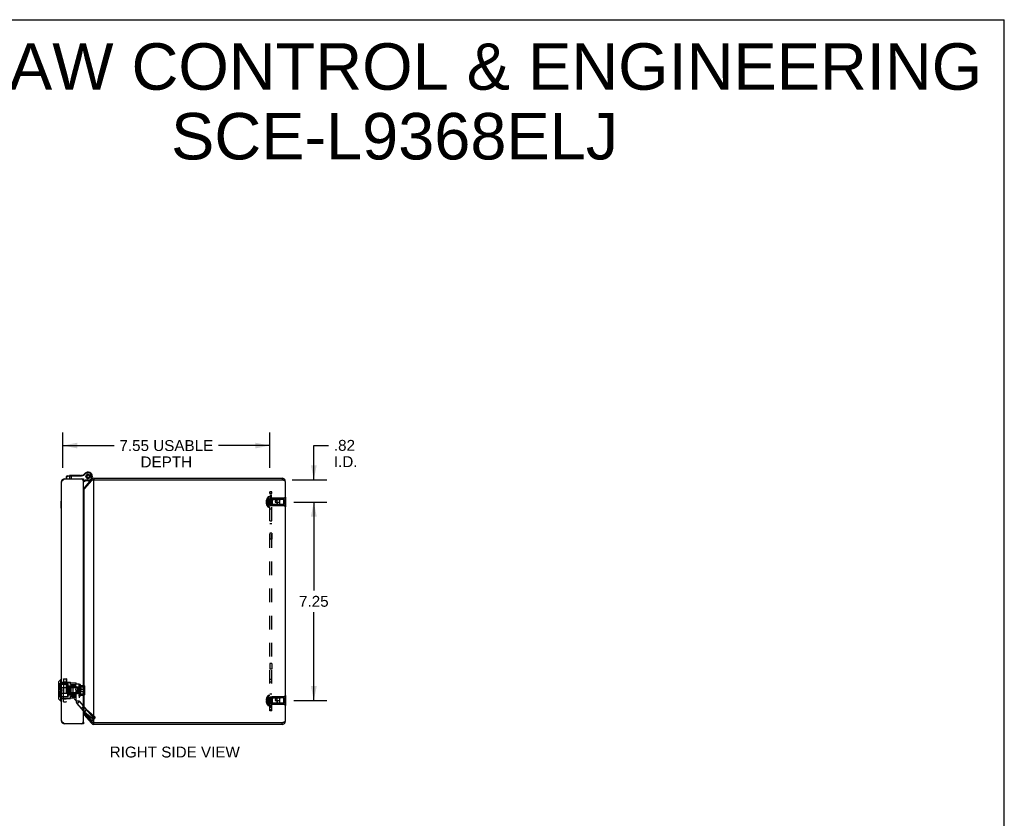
# Model space of a CAD drawing. Header units: inches. Extents: x 0 to 90.2, y 0 to 58.3.
# Tile 7 of 7: x 54.2 to 90.2, y 29.2 to 58.3. Entities that reach past the tile are written whole.
import ezdxf

# ---------------------------------------------------------------- set-up
doc = ezdxf.new("R2010")
doc.units = ezdxf.units.IN
doc.header["$LTSCALE"] = 4.958751
doc.header["$MEASUREMENT"] = 0
doc.linetypes.add('HIDDEN', pattern=[0.2, 0.1, -0.1])
doc.layers.get('0').update_dxf_attribs({"linetype": 'CONTINUOUS'})
for name, color, linetype in [('02___PRT_ALL_AXES', 7, 'CONTINUOUS'), ('06___PRT_ALL_SURFS', 7, 'CONTINUOUS'), ('DEFAULT_2', 8, 'HIDDEN'), ('DIMENSIONS', 7, 'CONTINUOUS')]:
    doc.layers.add(name, color=color, linetype=linetype)
doc.styles.get("Standard").update_dxf_attribs({"font": 'arial.ttf'})
doc.dimstyles.new('DIMSTYLE_1', dxfattribs={"dimtxt": 0.397761, "dimasz": 0.530348, "dimexe": 0.09, "dimexo": 0.07, "dimgap": 0.0375, "dimtad": 0, "dimtih": 1, "dimtoh": 1, "dimzin": 4, "dimdsep": 46, "dimtxsty": 'Standard', "dimblk": '_FILLED', "dimblk1": '_FILLED', "dimblk2": '_FILLED', "dimcen": 0.09, "dimazin": 1, "dimtfac": 1, "dimtofl": 0, "dimtmove": 0, "dimatfit": 3, "dimldrblk": '_FILLED', "dimfxl": 1, "dimtolj": 1, "dimtzin": 4, "dimarcsym": 0})

# ---------------------------------------------------------------- blocks, each defined once
blk = doc.blocks.new('_FILLED')
at = {"color": 0, "linetype": 'ByBlock'}
blk.add_solid([(0, 0), (-1, 0.2), (-1, -0.2)], dxfattribs=at)
blk = doc.blocks.new('*D7')
at = {"layer": 'DIMENSIONS', "color": 2, "linetype": 'Continuous'}
for p, q in [((64.197, 40.72), (65.406, 40.72)), ((64.928, 40.72), (64.928, 37.493)), ((64.928, 33.47), (64.928, 36.697)), ((64.197, 33.47), (65.406, 33.47))]:
    blk.add_line(p, q, dxfattribs=at)
at = {"layer": 'DIMENSIONS', "color": 2, "linetype": 'Continuous', "xscale": 0.5303476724, "yscale": 0.5303476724, "zscale": 0.5303476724}
for p, rotation in [((64.928, 40.72), 90), ((64.928, 33.47), 270)]:
    blk.add_blockref('_FILLED', p, dxfattribs=dict(at, rotation=rotation))
at = {"layer": 'DIMENSIONS', "color": 2, "linetype": 'Continuous', "insert": (64.928, 37.294), "char_height": 0.3978, "width": 1.0809, "attachment_point": 2, "line_spacing_factor": 0.9}
blk.add_mtext('7.25', dxfattribs=at)
blk = doc.blocks.new('*D10')
at = {"layer": 'DIMENSIONS', "color": 2, "linetype": 'Continuous'}
for p, q in [((64.928, 41.535), (64.928, 42.791)), ((64.928, 42.791), (65.461, 42.791)), ((64.137, 41.535), (65.406, 41.535)), ((64.197, 40.72), (65.406, 40.72)), ((64.928, 40.72), (64.928, 39.659))]:
    blk.add_line(p, q, dxfattribs=at)
at = {"layer": 'DIMENSIONS', "color": 2, "linetype": 'Continuous', "xscale": 0.5303476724, "yscale": 0.5303476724, "zscale": 0.5303476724}
for p, rotation in [((64.928, 41.535), 270), ((64.928, 40.72), 90)]:
    blk.add_blockref('_FILLED', p, dxfattribs=dict(at, rotation=rotation))
at = {"layer": 'DIMENSIONS', "color": 2, "linetype": 'Continuous', "insert": (65.66, 42.99), "char_height": 0.3978, "width": 0.86206, "attachment_point": 1, "line_spacing_factor": 0.9}
blk.add_mtext('.82\\PI.D.', dxfattribs=at)
blk = doc.blocks.new('*D22')
at = {"layer": 'DIMENSIONS', "color": 2, "linetype": 'Continuous'}
for p, q in [((55.761, 41.966), (55.761, 43.26)), ((63.315, 41.966), (63.315, 43.26)), ((55.761, 42.783), (57.628, 42.783)), ((63.315, 42.783), (61.449, 42.783))]:
    blk.add_line(p, q, dxfattribs=at)
at = {"layer": 'DIMENSIONS', "color": 2, "linetype": 'Continuous', "xscale": 0.5303476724, "yscale": 0.5303476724, "zscale": 0.5303476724, "rotation": 180}
blk.add_blockref('_FILLED', (55.761, 42.783), dxfattribs=at)
at = {"layer": 'DIMENSIONS', "color": 2, "linetype": 'Continuous', "xscale": 0.5303476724, "yscale": 0.5303476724, "zscale": 0.5303476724}
blk.add_blockref('_FILLED', (63.315, 42.783), dxfattribs=at)
at = {"layer": 'DIMENSIONS', "color": 2, "linetype": 'Continuous', "insert": (59.538, 42.982), "char_height": 0.39776, "width": 3.42311, "attachment_point": 2, "line_spacing_factor": 0.9}
blk.add_mtext('7.55 USABLE\\PDEPTH', dxfattribs=at)

msp = doc.modelspace()

# ---------------------------------------------------------------- linework, layer by layer
at = {"color": 7, "linetype": 'Continuous'}
for p, q in [((0, 58.338), (90.159, 58.338)), ((90.159, 0), (90.159, 58.338)), ((56.561, 41.763), (56.576, 41.75)), ((56.597, 41.793), (56.597, 41.793)), ((56.597, 41.793), (56.607, 41.776)), ((56.597, 41.793), (56.607, 41.776)), ((56.607, 41.776), (56.607, 41.776)), ((55.805, 41.564), (55.807, 41.556)), ((55.893, 41.657), (55.9, 41.658)), ((55.893, 41.565), (55.893, 41.657)), ((55.9, 41.658), (56.001, 41.672)), ((55.9, 41.565), (55.9, 41.658)), ((55.91, 41.677), (56.028, 41.694)), ((56.001, 41.672), (56.001, 41.565)), ((56.037, 41.675), (56.421, 41.675)), ((56.045, 41.695), (56.421, 41.695)), ((56.057, 41.695), (56.057, 41.565)), ((56.421, 41.695), (56.421, 41.675)), ((56.441, 41.696), (56.444, 41.677)), ((56.511, 41.505), (56.506, 41.505)), ((56.511, 41.565), (56.511, 41.505)), ((56.511, 41.485), (56.577, 41.52)), ((56.511, 41.463), (56.582, 41.5)), ((56.582, 41.5), (56.577, 41.52)), ((56.677, 41.52), (56.577, 41.52)), ((56.677, 41.5), (56.582, 41.5)), ((56.598, 41.666), (56.599, 41.657)), ((56.599, 41.657), (56.598, 41.648)), ((56.603, 41.684), (56.6, 41.676)), ((56.6, 41.639), (56.603, 41.63)), ((56.606, 41.692), (56.603, 41.684)), ((56.603, 41.63), (56.606, 41.622)), ((56.617, 41.707), (56.611, 41.701)), ((56.611, 41.613), (56.617, 41.607)), ((56.622, 41.714), (56.617, 41.707)), ((56.617, 41.607), (56.622, 41.6)), ((56.638, 41.725), (56.63, 41.721)), ((56.63, 41.594), (56.638, 41.59)), ((56.645, 41.73), (56.638, 41.725)), ((56.638, 41.59), (56.645, 41.585)), ((56.663, 41.734), (56.654, 41.733)), ((56.654, 41.581), (56.663, 41.58)), ((56.672, 41.736), (56.663, 41.734)), ((56.663, 41.58), (56.672, 41.578)), ((56.677, 41.5), (56.677, 41.52)), ((56.69, 41.734), (56.682, 41.736)), ((56.682, 41.578), (56.69, 41.58)), ((56.699, 41.733), (56.69, 41.734)), ((56.69, 41.58), (56.699, 41.581)), ((56.716, 41.725), (56.708, 41.73)), ((56.708, 41.585), (56.716, 41.59)), ((56.724, 41.721), (56.716, 41.725)), ((56.716, 41.59), (56.724, 41.594)), ((56.736, 41.707), (56.731, 41.714)), ((56.731, 41.6), (56.736, 41.607)), ((56.742, 41.701), (56.736, 41.707)), ((56.736, 41.607), (56.742, 41.613)), ((56.75, 41.684), (56.747, 41.692)), ((56.747, 41.622), (56.75, 41.63)), ((56.753, 41.676), (56.75, 41.684)), ((56.75, 41.63), (56.753, 41.639)), ((56.755, 41.657), (56.755, 41.666)), ((56.755, 41.648), (56.755, 41.657)), ((56.801, 41.552), (56.836, 41.523)), ((56.823, 41.6), (56.823, 41.599)), ((56.893, 41.595), (56.893, 41.535)), ((63.766, 41.595), (63.766, 41.535)), ((56.538, 41.239), (56.557, 41.223)), ((55.697, 40.502), (55.697, 40.758)), ((55.697, 40.758), (55.701, 40.758)), ((55.697, 40.502), (55.701, 40.502)), ((55.679, 34.237), (55.596, 34.154)), ((55.679, 33.449), (55.679, 34.237)), ((55.698, 34.237), (55.679, 34.237)), ((55.698, 34.237), (55.698, 33.449)), ((55.594, 34.149), (55.594, 33.537)), ((55.596, 34.154), (55.596, 33.532)), ((55.679, 33.449), (55.596, 33.532)), ((55.698, 33.449), (55.679, 33.449)), ((56.538, 32.951), (56.557, 32.967)), ((55.805, 32.626), (55.807, 32.634)), ((56.451, 32.625), (56.451, 32.63)), ((56.506, 32.685), (56.511, 32.685)), ((56.511, 32.685), (56.511, 32.625)), ((56.801, 32.638), (56.836, 32.667)), ((56.893, 32.595), (56.893, 32.655)), ((63.766, 32.595), (63.766, 32.655))]:
    msp.add_line(p, q, dxfattribs=at)
at = {"color": 3, "linetype": 'Continuous'}
for p, q in [((55.701, 32.745), (55.701, 41.445)), ((55.805, 41.555), (55.821, 41.565)), ((55.821, 41.565), (56.511, 41.565)), ((56.511, 32.715), (56.511, 41.475)), ((56.801, 41.552), (56.538, 41.239)), ((56.801, 41.513), (56.538, 41.2)), ((56.893, 41.595), (63.766, 41.595)), ((56.893, 32.655), (56.893, 41.535)), ((56.893, 41.535), (63.766, 41.535)), ((63.886, 41.475), (63.886, 32.715)), ((56.538, 32.99), (56.538, 41.2)), ((56.538, 32.99), (56.801, 32.676)), ((56.538, 32.951), (56.801, 32.638)), ((56.511, 32.625), (55.821, 32.625)), ((63.766, 32.655), (56.893, 32.655)), ((63.766, 32.595), (56.893, 32.595))]:
    msp.add_line(p, q, dxfattribs=at)
for points in [[(55.701, 41.445), (55.701, 41.45), (55.702, 41.455), (55.703, 41.46), (55.705, 41.465), (55.708, 41.47), (55.71, 41.475), (55.714, 41.48), (55.717, 41.485), (55.721, 41.49), (55.726, 41.495), (55.731, 41.5), (55.736, 41.505), (55.742, 41.51), (55.748, 41.515), (55.754, 41.52), (55.761, 41.525), (55.768, 41.53), (55.775, 41.535), (55.783, 41.54), (55.79, 41.545), (55.798, 41.55), (55.805, 41.555)], [(56.893, 41.535), (56.884, 41.533), (56.876, 41.531), (56.867, 41.53), (56.859, 41.528), (56.85, 41.526), (56.842, 41.524), (56.835, 41.522), (56.827, 41.521), (56.82, 41.519), (56.813, 41.517), (56.807, 41.515), (56.801, 41.513)], [(63.886, 41.475), (63.886, 41.478), (63.885, 41.48), (63.883, 41.483), (63.881, 41.486), (63.879, 41.489), (63.875, 41.491), (63.872, 41.494), (63.867, 41.497), (63.862, 41.499), (63.857, 41.502), (63.851, 41.505), (63.845, 41.508), (63.838, 41.51), (63.831, 41.513), (63.824, 41.516), (63.816, 41.519), (63.808, 41.521), (63.8, 41.524), (63.792, 41.527), (63.783, 41.529), (63.775, 41.532), (63.766, 41.535)], [(56.538, 41.2), (56.535, 41.196), (56.531, 41.192), (56.527, 41.187), (56.522, 41.183), (56.518, 41.179), (56.513, 41.174), (56.511, 41.173)], [(55.821, 32.625), (55.805, 32.635), (55.798, 32.64), (55.79, 32.645), (55.783, 32.65), (55.775, 32.655), (55.768, 32.66), (55.761, 32.665), (55.754, 32.67), (55.748, 32.675), (55.742, 32.68), (55.736, 32.685), (55.731, 32.69), (55.726, 32.695), (55.721, 32.7), (55.717, 32.705), (55.714, 32.71), (55.71, 32.715), (55.708, 32.72), (55.705, 32.725), (55.703, 32.73), (55.702, 32.735), (55.701, 32.74), (55.701, 32.745)], [(56.538, 32.99), (56.535, 32.994), (56.531, 32.998), (56.527, 33.003), (56.522, 33.007), (56.518, 33.011), (56.513, 33.015), (56.511, 33.017)], [(56.893, 32.655), (56.884, 32.657), (56.876, 32.658), (56.867, 32.66), (56.859, 32.662), (56.85, 32.664), (56.842, 32.666), (56.835, 32.667), (56.827, 32.669), (56.82, 32.671), (56.813, 32.673), (56.807, 32.675), (56.801, 32.676)], [(63.886, 32.715), (63.886, 32.712), (63.885, 32.709), (63.883, 32.707), (63.881, 32.704), (63.879, 32.701), (63.875, 32.699), (63.872, 32.696), (63.867, 32.693), (63.862, 32.69), (63.857, 32.688), (63.851, 32.685), (63.845, 32.682), (63.838, 32.679), (63.831, 32.677), (63.824, 32.674), (63.816, 32.671), (63.808, 32.669), (63.8, 32.666), (63.792, 32.663), (63.783, 32.66), (63.775, 32.658), (63.766, 32.655)]]:
    msp.add_lwpolyline(points, dxfattribs=at)
at = {"color": 7, "linetype": 'Continuous'}
for points in [[(55.915, 41.678), (55.914, 41.678), (55.913, 41.678), (55.912, 41.677), (55.912, 41.677), (55.911, 41.677), (55.91, 41.676), (55.909, 41.676), (55.908, 41.675), (55.908, 41.675), (55.907, 41.674), (55.906, 41.674), (55.906, 41.673), (55.905, 41.673), (55.904, 41.672), (55.904, 41.671), (55.903, 41.671), (55.903, 41.67), (55.902, 41.669), (55.902, 41.668), (55.902, 41.667), (55.901, 41.666), (55.901, 41.666), (55.901, 41.665), (55.9, 41.664), (55.9, 41.663), (55.9, 41.662), (55.9, 41.661), (55.9, 41.66), (55.9, 41.659), (55.9, 41.658)], [(56.016, 41.692), (56.015, 41.692), (56.014, 41.692), (56.013, 41.691), (56.013, 41.691), (56.012, 41.691), (56.011, 41.69), (56.01, 41.69), (56.01, 41.69), (56.009, 41.689), (56.008, 41.689), (56.007, 41.688), (56.007, 41.687), (56.006, 41.687), (56.006, 41.686), (56.005, 41.685), (56.004, 41.685), (56.004, 41.684), (56.003, 41.683), (56.003, 41.682), (56.003, 41.681), (56.002, 41.681), (56.002, 41.68), (56.002, 41.679), (56.001, 41.678), (56.001, 41.677), (56.001, 41.676), (56.001, 41.675), (56.001, 41.674), (56.001, 41.673), (56.001, 41.672)], [(56.001, 41.672), (56.019, 41.674), (56.021, 41.674), (56.023, 41.674), (56.025, 41.674), (56.026, 41.674), (56.028, 41.675), (56.03, 41.675), (56.032, 41.675), (56.034, 41.675), (56.035, 41.675), (56.037, 41.675)], [(56.028, 41.694), (56.027, 41.693), (56.026, 41.693), (56.026, 41.693), (56.025, 41.693), (56.025, 41.693), (56.024, 41.692), (56.024, 41.692), (56.023, 41.692), (56.023, 41.691), (56.022, 41.691), (56.022, 41.69), (56.021, 41.69), (56.021, 41.689), (56.021, 41.689), (56.02, 41.688), (56.02, 41.687), (56.02, 41.687), (56.019, 41.686), (56.019, 41.685), (56.019, 41.684), (56.019, 41.684), (56.018, 41.683), (56.018, 41.682), (56.018, 41.681), (56.018, 41.68), (56.018, 41.679), (56.018, 41.678), (56.018, 41.677), (56.018, 41.677), (56.018, 41.676), (56.018, 41.675), (56.018, 41.674)], [(56.045, 41.695), (56.045, 41.695), (56.044, 41.695), (56.044, 41.695), (56.044, 41.694), (56.044, 41.694), (56.043, 41.694), (56.043, 41.694), (56.043, 41.693), (56.043, 41.693), (56.042, 41.693), (56.042, 41.692), (56.042, 41.692), (56.042, 41.691), (56.041, 41.691), (56.041, 41.69), (56.041, 41.69), (56.041, 41.689), (56.041, 41.688), (56.041, 41.688), (56.04, 41.687), (56.04, 41.686), (56.04, 41.685), (56.04, 41.685), (56.04, 41.684), (56.04, 41.683), (56.04, 41.682), (56.04, 41.681), (56.039, 41.68), (56.039, 41.679), (56.039, 41.678), (56.039, 41.678), (56.039, 41.677), (56.039, 41.676), (56.039, 41.675)]]:
    msp.add_lwpolyline(points, dxfattribs=at)
for radius in [0.078, 0.048]:
    msp.add_circle((56.677, 41.657), radius, dxfattribs=at)
at = {"color": 3, "linetype": 'Continuous'}
msp.add_circle((56.324, 33.875), 0.0938, dxfattribs=at)
at = {"color": 7, "linetype": 'Continuous'}
for centre, radius, start, end in [((56.41, 41.894), 0.2, 278.8401, 319.2067), ((56.41, 41.894), 0.22, 278.8401, 319.2067), ((56.677, 41.657), 0.158, 120.7899, 142.6402), ((56.669, 41.67), 0.142, 120.265, 139.2067), ((56.669, 41.67), 0.122, 120.265, 139.2067), ((56.677, 41.657), 0.158, 270, 120.265), ((56.677, 41.657), 0.138, 270, 120.265), ((55.913, 41.657), 0.02, 97.9618, 180), ((56.045, 41.57), 0.125, 89.9999, 97.9618), ((56.421, 41.82), 0.125, 270, 278.8401), ((56.421, 41.82), 0.145, 270, 278.8401), ((56.581, 41.694), 0.26, 326.9832, 338.622), ((56.893, 41.475), 0.06, 90, 113.0346), ((63.766, 41.475), 0.06, 54.272, 90), ((56.462, 41.342), 0.125, 293.1439, 320), ((55.698, 34.234), 0.00305, 359.9999, 90), ((55.601, 34.149), 0.0071, 135, 180), ((55.601, 33.537), 0.0071, 180, 225), ((55.698, 33.452), 0.00305, 270, 0.0001), ((56.893, 32.715), 0.06, 246.9654, 270), ((63.766, 32.715), 0.06, 270, 305.728)]:
    msp.add_arc(centre, radius, start, end, dxfattribs=at)
at = {"color": 3, "linetype": 'Continuous'}
for centre, radius, start, end in [((55.821, 41.445), 0.12, 90, 180), ((56.421, 41.475), 0.09, 0, 90), ((56.893, 41.475), 0.12, 90, 140), ((63.766, 41.475), 0.12, 0, 90), ((56.492, 41.277), 0.06, 288.2926, 320), ((55.821, 32.745), 0.12, 180, 270), ((56.492, 32.913), 0.06, 40, 71.7074), ((56.421, 32.715), 0.09, 270, 360), ((56.893, 32.715), 0.12, 220, 270), ((63.766, 32.715), 0.12, 270, 360)]:
    msp.add_arc(centre, radius, start, end, dxfattribs=at)
at = {"layer": '02___PRT_ALL_AXES', "color": 7, "linetype": 'Continuous'}
for p, q in [((56.062, 41.695), (56.062, 41.705)), ((56.062, 41.695), (56.062, 41.705)), ((56.062, 41.705), (56.402, 41.705)), ((56.264, 41.695), (56.264, 41.705)), ((56.334, 41.695), (56.334, 41.705)), ((56.342, 41.695), (56.342, 41.705)), ((56.394, 41.695), (56.394, 41.705)), ((56.402, 41.695), (56.402, 41.705))]:
    msp.add_line(p, q, dxfattribs=at)
at = {"layer": '02___PRT_ALL_AXES', "color": 8, "linetype": 'HIDDEN'}
for p, q in [((63.315, 40.845), (63.315, 40.595)), ((63.39, 40.845), (63.315, 40.845)), ((63.39, 40.86), (63.39, 40.58)), ((63.869, 40.86), (63.39, 40.86)), ((63.39, 40.595), (63.315, 40.595)), ((63.869, 40.58), (63.39, 40.58)), ((63.39, 39.579), (63.315, 39.579)), ((63.315, 39.579), (63.315, 39.361)), ((63.39, 39.579), (63.39, 39.361)), ((63.39, 39.361), (63.315, 39.361)), ((63.39, 34.829), (63.315, 34.829)), ((63.315, 34.829), (63.315, 34.611)), ((63.39, 34.611), (63.315, 34.611)), ((63.39, 34.829), (63.39, 34.611)), ((63.39, 33.595), (63.315, 33.595)), ((63.315, 33.595), (63.315, 33.345)), ((63.869, 33.61), (63.39, 33.61)), ((63.39, 33.61), (63.39, 33.33)), ((63.39, 33.345), (63.315, 33.345)), ((63.869, 33.33), (63.39, 33.33))]:
    msp.add_line(p, q, dxfattribs=at)
at = {"layer": '02___PRT_ALL_AXES', "color": 7, "linetype": 'Continuous'}
msp.add_circle((56.677, 41.657), 0.079, dxfattribs=at)
at = {"layer": '06___PRT_ALL_SURFS', "color": 8, "linetype": 'HIDDEN'}
for p, q in [((63.886, 40.9), (63.869, 40.9)), ((63.869, 40.9), (63.869, 40.54)), ((63.886, 40.81), (63.869, 40.81)), ((63.886, 40.63), (63.869, 40.63)), ((63.886, 40.54), (63.869, 40.54)), ((63.886, 33.65), (63.869, 33.65)), ((63.869, 33.65), (63.869, 33.29)), ((63.886, 33.56), (63.869, 33.56)), ((63.886, 33.38), (63.869, 33.38)), ((63.886, 33.29), (63.869, 33.29))]:
    msp.add_line(p, q, dxfattribs=at)
at = {"layer": '06___PRT_ALL_SURFS', "color": 7, "linetype": 'Continuous'}
for p, q in [((63.89, 40.9), (63.886, 40.9)), ((63.89, 40.81), (63.886, 40.81)), ((63.89, 40.9), (63.89, 40.54)), ((63.89, 40.63), (63.886, 40.63)), ((63.89, 40.54), (63.886, 40.54)), ((63.89, 33.65), (63.886, 33.65)), ((63.89, 33.56), (63.886, 33.56)), ((63.89, 33.65), (63.89, 33.29)), ((63.89, 33.38), (63.886, 33.38)), ((63.89, 33.29), (63.886, 33.29))]:
    msp.add_line(p, q, dxfattribs=at)
at = {"layer": 'DEFAULT_2', "color": 8, "linetype": 'HIDDEN'}
for p, q in [((63.315, 33.095), (63.315, 41.095)), ((63.39, 41.095), (63.315, 41.095)), ((63.315, 41.043), (63.39, 41.043)), ((63.39, 33.095), (63.39, 41.095)), ((63.202, 40.755), (63.187, 40.755)), ((63.202, 40.685), (63.187, 40.685)), ((63.202, 40.788), (63.192, 40.788)), ((63.202, 40.735), (63.192, 40.735)), ((63.202, 40.704), (63.192, 40.704)), ((63.202, 40.819), (63.202, 40.818)), ((63.202, 40.819), (63.202, 40.819)), ((63.202, 40.818), (63.202, 40.735)), ((63.202, 40.73), (63.202, 40.735)), ((63.202, 40.735), (63.202, 40.735)), ((63.202, 40.735), (63.224, 40.733)), ((63.202, 40.73), (63.202, 40.725)), ((63.202, 40.72), (63.202, 40.725)), ((63.202, 40.704), (63.202, 40.71)), ((63.202, 40.704), (63.224, 40.707)), ((63.202, 40.704), (63.202, 40.704)), ((63.202, 40.704), (63.202, 40.622)), ((63.224, 40.707), (63.246, 40.709)), ((63.246, 40.709), (63.267, 40.711)), ((63.254, 40.9), (63.254, 40.54)), ((63.267, 40.711), (63.287, 40.714)), ((63.269, 40.906), (63.269, 40.533)), ((63.315, 40.906), (63.269, 40.906)), ((63.39, 40.97), (63.315, 40.97)), ((63.315, 40.941), (63.39, 40.941)), ((63.39, 40.901), (63.315, 40.901)), ((63.315, 40.72), (63.39, 40.72)), ((63.343, 40.814), (63.343, 40.626)), ((63.343, 40.814), (63.59, 40.814)), ((63.4, 40.815), (63.39, 40.825)), ((63.4, 40.815), (63.4, 40.625)), ((63.828, 40.815), (63.4, 40.815)), ((63.51, 40.72), (63.69, 40.72)), ((63.59, 40.626), (63.59, 40.814)), ((63.68, 40.805), (63.59, 40.814)), ((63.59, 40.72), (63.59, 40.626)), ((63.68, 40.635), (63.68, 40.805)), ((63.68, 40.805), (63.685, 40.799)), ((63.69, 40.794), (63.68, 40.805)), ((63.685, 40.799), (63.69, 40.794)), ((63.69, 40.646), (63.69, 40.794)), ((63.828, 40.625), (63.828, 40.815)), ((63.202, 40.651), (63.192, 40.651)), ((63.202, 40.621), (63.202, 40.622)), ((63.202, 40.621), (63.202, 40.62)), ((63.315, 40.533), (63.269, 40.533)), ((63.315, 40.595), (63.39, 40.595)), ((63.315, 40.478), (63.39, 40.478)), ((63.343, 40.626), (63.59, 40.626)), ((63.4, 40.625), (63.39, 40.615)), ((63.828, 40.625), (63.4, 40.625)), ((63.68, 40.635), (63.59, 40.626)), ((63.69, 40.646), (63.68, 40.635)), ((63.315, 40.038), (63.39, 40.038)), ((63.315, 39.937), (63.39, 39.937)), ((55.776, 34.257), (55.776, 33.429)), ((55.779, 33.426), (55.779, 34.259)), ((55.779, 34.259), (55.883, 34.259)), ((55.779, 34.259), (55.883, 34.259)), ((55.779, 34.259), (55.883, 34.259)), ((55.883, 34.259), (55.883, 33.426)), ((55.885, 34.257), (55.885, 33.429)), ((63.315, 34.253), (63.39, 34.253)), ((55.949, 34.08), (55.594, 34.08)), ((55.594, 33.873), (55.711, 33.873)), ((55.616, 34.073), (55.616, 33.873)), ((55.616, 34.073), (55.923, 34.073)), ((55.701, 34.145), (56.037, 34.145)), ((55.701, 34.127), (56.037, 34.127)), ((55.701, 33.943), (56.037, 33.943)), ((55.711, 33.873), (55.711, 33.813)), ((55.779, 34.158), (55.883, 34.158)), ((55.779, 34.143), (55.883, 34.143)), ((55.779, 34.141), (55.883, 34.141)), ((55.779, 33.952), (55.883, 33.952)), ((55.779, 33.949), (55.883, 33.949)), ((55.923, 34.073), (55.923, 33.613)), ((55.923, 34.018), (55.939, 34.018)), ((55.939, 34.018), (55.939, 33.668)), ((55.939, 33.998), (56.229, 33.998)), ((55.949, 33.605), (55.949, 34.08)), ((55.949, 34.006), (56.237, 34.006)), ((55.986, 33.943), (55.986, 33.743)), ((55.986, 33.943), (56.294, 33.943)), ((56.037, 34.057), (56.037, 34.145)), ((56.037, 34.117), (56.237, 34.117)), ((56.037, 34.057), (56.237, 34.057)), ((56.037, 34.013), (56.037, 33.672)), ((56.037, 34.013), (56.237, 34.013)), ((56.057, 33.748), (56.057, 33.938)), ((56.357, 33.938), (56.057, 33.938)), ((56.118, 33.943), (56.118, 33.569)), ((56.118, 33.943), (56.237, 33.943)), ((56.229, 33.998), (56.229, 33.96)), ((56.229, 33.96), (56.294, 33.96)), ((56.229, 33.944), (56.229, 33.741)), ((56.229, 33.944), (56.294, 33.944)), ((56.237, 34.063), (56.237, 34.117)), ((56.237, 33.46), (56.237, 34.063)), ((56.355, 34.063), (56.237, 34.063)), ((56.355, 33.963), (56.237, 33.963)), ((56.355, 33.827), (56.237, 33.827)), ((56.294, 33.96), (56.294, 33.726)), ((56.355, 34.063), (56.355, 33.46)), ((56.357, 33.628), (56.357, 34.058)), ((56.394, 34.058), (56.357, 34.058)), ((56.403, 34.048), (56.394, 34.058)), ((56.394, 34.058), (56.394, 33.628)), ((56.403, 33.638), (56.403, 34.048)), ((56.403, 34.014), (56.533, 34.014)), ((56.403, 33.974), (56.533, 33.974)), ((56.403, 33.887), (56.533, 33.887)), ((56.53, 33.962), (56.53, 33.724)), ((56.53, 33.962), (56.531, 33.962)), ((56.531, 33.97), (56.531, 33.716)), ((56.531, 33.97), (56.532, 33.97)), ((56.532, 33.977), (56.532, 33.708)), ((56.532, 33.977), (56.533, 33.977)), ((56.533, 34.014), (56.533, 33.671)), ((56.533, 33.984), (56.539, 33.984)), ((56.539, 33.702), (56.539, 33.984)), ((56.539, 33.956), (56.539, 33.951)), ((56.543, 34.003), (56.543, 33.682)), ((63.315, 34.151), (63.39, 34.151)), ((55.594, 33.813), (55.711, 33.813)), ((55.949, 33.605), (55.594, 33.605)), ((55.616, 33.813), (55.616, 33.613)), ((55.616, 33.613), (55.923, 33.613)), ((55.701, 33.742), (56.037, 33.742)), ((55.701, 33.558), (56.037, 33.558)), ((55.701, 33.541), (56.037, 33.541)), ((55.779, 33.737), (55.883, 33.737)), ((55.779, 33.734), (55.883, 33.734)), ((55.779, 33.544), (55.883, 33.544)), ((55.779, 33.543), (55.883, 33.543)), ((55.779, 33.528), (55.883, 33.528)), ((55.923, 33.668), (55.939, 33.668)), ((55.939, 33.688), (56.229, 33.688)), ((55.949, 33.68), (56.118, 33.68)), ((55.986, 33.743), (56.294, 33.743)), ((56.037, 33.672), (56.237, 33.672)), ((56.037, 33.541), (56.037, 33.628)), ((56.037, 33.628), (56.237, 33.628)), ((56.037, 33.569), (56.118, 33.569)), ((56.357, 33.748), (56.057, 33.748)), ((56.118, 33.715), (56.237, 33.715)), ((56.118, 33.588), (56.237, 33.588)), ((56.119, 33.591), (56.119, 33.669)), ((56.237, 33.669), (56.119, 33.669)), ((56.119, 33.591), (56.229, 33.472)), ((56.229, 33.741), (56.294, 33.741)), ((56.229, 33.726), (56.229, 33.688)), ((56.229, 33.726), (56.294, 33.726)), ((56.237, 33.472), (56.229, 33.472)), ((56.355, 33.723), (56.237, 33.723)), ((56.394, 33.628), (56.357, 33.628)), ((56.403, 33.638), (56.394, 33.628)), ((56.403, 33.799), (56.533, 33.799)), ((56.403, 33.712), (56.533, 33.712)), ((56.403, 33.671), (56.533, 33.671)), ((56.53, 33.724), (56.531, 33.724)), ((56.531, 33.716), (56.532, 33.716)), ((56.532, 33.708), (56.533, 33.708)), ((56.533, 33.702), (56.539, 33.702)), ((63.202, 33.505), (63.187, 33.505)), ((63.202, 33.538), (63.192, 33.538)), ((63.202, 33.485), (63.192, 33.485)), ((63.202, 33.569), (63.202, 33.569)), ((63.202, 33.569), (63.202, 33.568)), ((63.202, 33.568), (63.202, 33.485)), ((63.202, 33.485), (63.202, 33.485)), ((63.202, 33.485), (63.224, 33.483)), ((63.246, 33.459), (63.267, 33.461)), ((63.254, 33.65), (63.254, 33.29)), ((63.267, 33.461), (63.287, 33.464)), ((63.315, 33.656), (63.269, 33.656)), ((63.269, 33.656), (63.269, 33.283)), ((63.315, 33.712), (63.39, 33.712)), ((63.315, 33.595), (63.39, 33.595)), ((63.315, 33.47), (63.39, 33.47)), ((63.343, 33.564), (63.59, 33.564)), ((63.343, 33.564), (63.343, 33.376)), ((63.4, 33.565), (63.39, 33.575)), ((63.828, 33.565), (63.4, 33.565)), ((63.4, 33.565), (63.4, 33.375)), ((63.51, 33.47), (63.69, 33.47)), ((63.68, 33.555), (63.59, 33.564)), ((63.59, 33.376), (63.59, 33.564)), ((63.59, 33.47), (63.59, 33.376)), ((63.68, 33.555), (63.685, 33.549)), ((63.69, 33.544), (63.68, 33.555)), ((63.68, 33.385), (63.68, 33.555)), ((63.685, 33.549), (63.69, 33.544)), ((63.69, 33.396), (63.69, 33.544)), ((63.828, 33.375), (63.828, 33.565)), ((55.779, 33.427), (55.883, 33.427)), ((55.779, 33.426), (55.883, 33.426)), ((55.779, 33.426), (55.883, 33.426)), ((56.237, 33.46), (56.355, 33.46)), ((56.272, 33.363), (56.363, 33.439)), ((56.272, 33.363), (56.809, 32.723)), ((56.363, 33.439), (56.9, 32.799)), ((56.522, 33.25), (56.431, 33.174)), ((56.62, 33.143), (56.552, 33.062)), ((56.62, 33.143), (56.89, 32.91)), ((56.9, 32.81), (56.62, 33.143)), ((63.202, 33.435), (63.187, 33.435)), ((63.202, 33.454), (63.192, 33.454)), ((63.202, 33.401), (63.192, 33.401)), ((63.202, 33.454), (63.224, 33.457)), ((63.202, 33.454), (63.202, 33.454)), ((63.202, 33.454), (63.202, 33.372)), ((63.202, 33.372), (63.202, 33.371)), ((63.202, 33.371), (63.202, 33.37)), ((63.224, 33.457), (63.246, 33.459)), ((63.315, 33.283), (63.269, 33.283)), ((63.39, 33.289), (63.315, 33.289)), ((63.315, 33.249), (63.39, 33.249)), ((63.39, 33.22), (63.315, 33.22)), ((63.315, 33.147), (63.39, 33.147)), ((63.343, 33.376), (63.59, 33.376)), ((63.4, 33.375), (63.39, 33.365)), ((63.828, 33.375), (63.4, 33.375)), ((63.68, 33.385), (63.59, 33.376)), ((63.69, 33.396), (63.68, 33.385)), ((56.552, 33.062), (56.822, 32.829)), ((56.832, 32.728), (56.552, 33.062)), ((56.9, 32.799), (56.809, 32.723)), ((56.89, 32.91), (56.822, 32.829)), ((56.9, 32.81), (56.832, 32.728)), ((56.857, 32.753), (56.832, 32.728)), ((56.925, 32.835), (56.857, 32.753)), ((56.925, 32.836), (56.858, 32.754)), ((56.9, 32.799), (56.899, 32.8)), ((56.925, 32.835), (56.9, 32.81)), ((63.39, 33.095), (63.315, 33.095)), ((56.83, 32.727), (56.832, 32.728))]:
    msp.add_line(p, q, dxfattribs=at)
for points in [[(63.192, 40.788), (63.191, 40.784), (63.19, 40.78), (63.189, 40.775), (63.189, 40.771), (63.188, 40.767), (63.188, 40.763), (63.187, 40.759), (63.187, 40.755)], [(63.187, 40.755), (63.187, 40.752), (63.188, 40.75), (63.188, 40.748), (63.189, 40.745), (63.189, 40.743), (63.19, 40.74), (63.191, 40.738), (63.192, 40.735)], [(63.192, 40.704), (63.191, 40.702), (63.19, 40.7), (63.189, 40.697), (63.189, 40.695), (63.188, 40.692), (63.188, 40.69), (63.187, 40.687), (63.187, 40.685)], [(63.187, 40.685), (63.187, 40.681), (63.188, 40.677), (63.188, 40.673), (63.189, 40.669), (63.189, 40.665), (63.19, 40.66), (63.191, 40.656), (63.192, 40.651)], [(63.202, 40.819), (63.224, 40.805), (63.246, 40.791), (63.267, 40.775), (63.287, 40.758), (63.307, 40.739), (63.326, 40.72)], [(63.202, 40.788), (63.224, 40.779), (63.246, 40.769), (63.267, 40.758), (63.287, 40.746), (63.307, 40.733), (63.326, 40.72)], [(63.202, 40.755), (63.224, 40.75), (63.246, 40.745), (63.267, 40.739), (63.287, 40.733), (63.307, 40.727), (63.326, 40.72)], [(63.202, 40.651), (63.224, 40.661), (63.246, 40.671), (63.267, 40.682), (63.287, 40.694), (63.307, 40.706), (63.326, 40.72)], [(63.202, 40.621), (63.224, 40.634), (63.246, 40.649), (63.267, 40.665), (63.287, 40.682), (63.307, 40.7), (63.326, 40.72)], [(63.202, 40.685), (63.224, 40.69), (63.246, 40.695), (63.267, 40.701), (63.287, 40.707), (63.307, 40.713), (63.326, 40.72)], [(63.202, 40.72), (63.202, 40.715), (63.202, 40.71)], [(63.224, 40.733), (63.246, 40.731), (63.267, 40.728), (63.287, 40.726), (63.307, 40.723), (63.326, 40.72)], [(63.246, 40.731), (63.267, 40.728), (63.287, 40.726), (63.307, 40.723), (63.326, 40.72)], [(63.287, 40.714), (63.307, 40.717), (63.326, 40.72)], [(63.287, 40.714), (63.307, 40.717), (63.326, 40.72)], [(63.59, 40.804), (63.583, 40.802), (63.576, 40.8), (63.57, 40.797), (63.564, 40.794), (63.558, 40.792), (63.553, 40.789), (63.548, 40.786), (63.544, 40.783), (63.54, 40.78), (63.536, 40.777), (63.533, 40.773), (63.53, 40.77), (63.527, 40.767), (63.525, 40.764), (63.523, 40.761), (63.521, 40.757), (63.519, 40.754), (63.517, 40.751), (63.515, 40.747), (63.514, 40.744), (63.513, 40.74), (63.512, 40.736), (63.511, 40.732), (63.511, 40.728), (63.51, 40.724), (63.51, 40.72)], [(63.68, 40.805), (63.669, 40.806), (63.657, 40.806), (63.645, 40.807), (63.634, 40.807), (63.622, 40.807), (63.611, 40.806), (63.6, 40.805), (63.59, 40.804)], [(55.776, 34.257), (55.776, 34.257), (55.776, 34.257), (55.777, 34.258), (55.777, 34.258), (55.777, 34.258), (55.778, 34.259), (55.778, 34.259), (55.779, 34.259)], [(55.776, 34.257), (55.776, 34.258), (55.777, 34.258), (55.777, 34.259), (55.777, 34.259), (55.778, 34.259), (55.778, 34.259), (55.779, 34.259)], [(55.779, 34.259), (55.778, 34.259), (55.778, 34.259), (55.777, 34.259), (55.777, 34.259), (55.777, 34.258), (55.776, 34.258), (55.776, 34.257), (55.776, 34.257)], [(55.885, 34.257), (55.885, 34.258), (55.885, 34.258), (55.885, 34.259), (55.884, 34.259), (55.884, 34.259), (55.883, 34.259), (55.883, 34.259)], [(55.885, 34.257), (55.885, 34.257), (55.885, 34.257), (55.885, 34.258), (55.885, 34.258), (55.884, 34.258), (55.884, 34.259), (55.883, 34.259), (55.883, 34.259)], [(55.883, 34.259), (55.883, 34.259), (55.884, 34.259), (55.884, 34.259), (55.885, 34.259), (55.885, 34.258), (55.885, 34.258), (55.885, 34.257), (55.885, 34.257)], [(55.776, 34.14), (55.776, 34.141), (55.776, 34.141), (55.777, 34.142), (55.777, 34.142), (55.777, 34.143), (55.778, 34.143), (55.778, 34.143), (55.779, 34.143)], [(55.776, 34.14), (55.776, 34.141), (55.776, 34.141), (55.777, 34.141), (55.777, 34.141), (55.777, 34.141), (55.778, 34.141), (55.778, 34.141), (55.779, 34.141)], [(55.776, 33.95), (55.776, 33.95), (55.776, 33.95), (55.777, 33.951), (55.777, 33.951), (55.777, 33.951), (55.778, 33.951), (55.778, 33.952), (55.779, 33.952)], [(55.776, 33.95), (55.776, 33.95), (55.776, 33.949), (55.777, 33.949), (55.777, 33.949), (55.777, 33.949), (55.778, 33.949), (55.778, 33.949), (55.779, 33.949)], [(55.885, 34.14), (55.885, 34.141), (55.885, 34.141), (55.885, 34.142), (55.885, 34.142), (55.884, 34.143), (55.884, 34.143), (55.883, 34.143), (55.883, 34.143)], [(55.885, 34.14), (55.885, 34.141), (55.885, 34.141), (55.885, 34.141), (55.885, 34.141), (55.884, 34.141), (55.884, 34.141), (55.883, 34.141), (55.883, 34.141)], [(55.885, 33.95), (55.885, 33.95), (55.885, 33.95), (55.885, 33.951), (55.885, 33.951), (55.884, 33.951), (55.884, 33.951), (55.883, 33.952), (55.883, 33.952)], [(55.885, 33.95), (55.885, 33.95), (55.885, 33.949), (55.885, 33.949), (55.885, 33.949), (55.884, 33.949), (55.884, 33.949), (55.883, 33.949), (55.883, 33.949)], [(56.543, 34.003), (56.543, 34.005), (56.543, 34.006), (56.543, 34.007), (56.542, 34.008), (56.541, 34.01), (56.541, 34.011), (56.54, 34.012), (56.539, 34.013), (56.537, 34.013), (56.536, 34.014), (56.535, 34.014), (56.533, 34.014)], [(56.543, 33.966), (56.543, 33.967), (56.543, 33.968), (56.543, 33.969), (56.542, 33.97), (56.541, 33.971), (56.541, 33.971), (56.54, 33.972), (56.539, 33.973), (56.537, 33.973), (56.536, 33.974), (56.535, 33.974), (56.533, 33.974)], [(56.543, 33.884), (56.543, 33.884), (56.543, 33.885), (56.543, 33.885), (56.542, 33.885), (56.541, 33.886), (56.541, 33.886), (56.54, 33.886), (56.539, 33.887), (56.537, 33.887), (56.536, 33.887), (56.535, 33.887), (56.533, 33.887)], [(56.543, 33.963), (56.543, 33.962), (56.543, 33.962), (56.543, 33.961), (56.542, 33.96), (56.542, 33.96), (56.541, 33.96), (56.54, 33.96), (56.539, 33.96)], [(56.539, 33.96), (56.539, 33.958), (56.539, 33.957), (56.539, 33.956)], [(56.539, 33.951), (56.539, 33.949), (56.539, 33.947), (56.539, 33.945), (56.539, 33.943), (56.539, 33.94), (56.539, 33.938), (56.539, 33.936), (56.539, 33.929)], [(56.539, 33.929), (56.539, 33.927), (56.539, 33.926), (56.539, 33.924), (56.539, 33.922)], [(56.543, 33.924), (56.543, 33.924), (56.543, 33.923), (56.543, 33.923), (56.542, 33.923), (56.542, 33.922), (56.541, 33.922), (56.54, 33.922), (56.539, 33.922)], [(56.543, 33.955), (56.543, 33.953), (56.542, 33.951), (56.542, 33.949), (56.542, 33.947), (56.542, 33.944), (56.542, 33.942), (56.543, 33.94), (56.543, 33.937)], [(56.543, 33.924), (56.543, 33.93), (56.543, 33.937), (56.543, 33.944), (56.543, 33.951), (56.543, 33.957), (56.543, 33.963)], [(56.543, 33.963), (56.543, 33.962), (56.543, 33.961), (56.543, 33.959), (56.543, 33.958), (56.543, 33.955)], [(56.543, 33.937), (56.543, 33.933), (56.543, 33.93), (56.543, 33.928), (56.543, 33.926), (56.543, 33.924)], [(55.776, 33.736), (55.776, 33.736), (55.776, 33.736), (55.777, 33.736), (55.777, 33.736), (55.777, 33.737), (55.778, 33.737), (55.778, 33.737), (55.779, 33.737)], [(55.776, 33.736), (55.776, 33.736), (55.776, 33.735), (55.777, 33.735), (55.777, 33.735), (55.777, 33.734), (55.778, 33.734), (55.778, 33.734), (55.779, 33.734)], [(55.776, 33.545), (55.776, 33.545), (55.776, 33.545), (55.777, 33.545), (55.777, 33.545), (55.777, 33.545), (55.778, 33.545), (55.778, 33.544), (55.779, 33.544)], [(55.776, 33.545), (55.776, 33.545), (55.776, 33.544), (55.777, 33.544), (55.777, 33.543), (55.777, 33.543), (55.778, 33.543), (55.778, 33.543), (55.779, 33.543)], [(55.885, 33.736), (55.885, 33.736), (55.885, 33.736), (55.885, 33.736), (55.885, 33.736), (55.884, 33.737), (55.884, 33.737), (55.883, 33.737), (55.883, 33.737)], [(55.885, 33.736), (55.885, 33.736), (55.885, 33.735), (55.885, 33.735), (55.885, 33.735), (55.884, 33.734), (55.884, 33.734), (55.883, 33.734), (55.883, 33.734)], [(55.885, 33.545), (55.885, 33.545), (55.885, 33.544), (55.885, 33.544), (55.885, 33.543), (55.884, 33.543), (55.884, 33.543), (55.883, 33.543), (55.883, 33.543)], [(55.885, 33.545), (55.885, 33.545), (55.885, 33.545), (55.885, 33.545), (55.885, 33.545), (55.884, 33.545), (55.884, 33.545), (55.883, 33.544), (55.883, 33.544)], [(56.543, 33.802), (56.543, 33.801), (56.543, 33.801), (56.543, 33.801), (56.542, 33.8), (56.541, 33.8), (56.541, 33.8), (56.54, 33.799), (56.539, 33.799), (56.537, 33.799), (56.536, 33.799), (56.535, 33.799), (56.533, 33.799)], [(56.543, 33.72), (56.543, 33.719), (56.543, 33.718), (56.543, 33.717), (56.542, 33.716), (56.541, 33.715), (56.541, 33.714), (56.54, 33.714), (56.539, 33.713), (56.537, 33.712), (56.536, 33.712), (56.535, 33.712), (56.533, 33.712)], [(56.543, 33.682), (56.543, 33.681), (56.543, 33.68), (56.543, 33.678), (56.542, 33.677), (56.541, 33.676), (56.541, 33.675), (56.54, 33.674), (56.539, 33.673), (56.537, 33.672), (56.536, 33.672), (56.535, 33.671), (56.533, 33.671)], [(56.543, 33.761), (56.543, 33.762), (56.543, 33.762), (56.543, 33.763), (56.542, 33.763), (56.542, 33.763), (56.541, 33.763), (56.54, 33.763), (56.539, 33.764)], [(56.539, 33.75), (56.539, 33.754), (56.539, 33.756), (56.539, 33.758), (56.539, 33.76), (56.539, 33.762), (56.539, 33.764)], [(56.539, 33.735), (56.539, 33.737), (56.539, 33.739), (56.539, 33.741), (56.539, 33.743), (56.539, 33.745), (56.539, 33.747), (56.539, 33.75)], [(56.539, 33.726), (56.539, 33.727), (56.539, 33.729), (56.539, 33.73), (56.539, 33.735)], [(56.543, 33.723), (56.543, 33.723), (56.543, 33.724), (56.543, 33.725), (56.542, 33.725), (56.542, 33.726), (56.541, 33.726), (56.54, 33.726), (56.539, 33.726)], [(56.543, 33.728), (56.543, 33.731), (56.543, 33.733), (56.542, 33.734), (56.542, 33.737), (56.542, 33.739), (56.542, 33.741), (56.542, 33.744), (56.543, 33.746), (56.543, 33.748), (56.543, 33.753)], [(56.543, 33.723), (56.543, 33.728), (56.543, 33.735), (56.543, 33.742), (56.543, 33.748), (56.543, 33.755), (56.543, 33.761)], [(56.543, 33.753), (56.543, 33.755), (56.543, 33.757), (56.543, 33.759), (56.543, 33.761)], [(56.543, 33.723), (56.543, 33.724), (56.543, 33.725), (56.543, 33.726), (56.543, 33.728)], [(63.192, 33.538), (63.191, 33.534), (63.19, 33.53), (63.189, 33.525), (63.189, 33.521), (63.188, 33.517), (63.188, 33.513), (63.187, 33.509), (63.187, 33.505)], [(63.187, 33.505), (63.187, 33.502), (63.188, 33.5), (63.188, 33.498), (63.189, 33.495), (63.189, 33.493), (63.19, 33.49), (63.191, 33.488), (63.192, 33.485)], [(63.202, 33.569), (63.224, 33.555), (63.246, 33.541), (63.267, 33.525), (63.287, 33.508), (63.307, 33.489), (63.326, 33.47)], [(63.202, 33.538), (63.224, 33.529), (63.246, 33.519), (63.267, 33.508), (63.287, 33.496), (63.307, 33.483), (63.326, 33.47)], [(63.202, 33.505), (63.224, 33.5), (63.246, 33.495), (63.267, 33.489), (63.287, 33.483), (63.307, 33.477), (63.326, 33.47)], [(63.202, 33.485), (63.202, 33.48), (63.202, 33.475), (63.202, 33.47), (63.202, 33.465), (63.202, 33.46), (63.202, 33.454)], [(63.202, 33.435), (63.224, 33.44), (63.246, 33.445), (63.267, 33.451), (63.287, 33.457), (63.307, 33.463), (63.326, 33.47)], [(63.202, 33.401), (63.224, 33.411), (63.246, 33.421), (63.267, 33.432), (63.287, 33.444), (63.307, 33.456), (63.326, 33.47)], [(63.202, 33.371), (63.224, 33.384), (63.246, 33.399), (63.267, 33.415), (63.287, 33.432), (63.307, 33.45), (63.326, 33.47)], [(63.224, 33.483), (63.246, 33.481), (63.267, 33.478), (63.287, 33.476), (63.307, 33.473), (63.326, 33.47)], [(63.246, 33.481), (63.267, 33.478), (63.287, 33.476), (63.307, 33.473), (63.326, 33.47)], [(63.287, 33.464), (63.307, 33.467), (63.326, 33.47)], [(63.287, 33.464), (63.307, 33.467), (63.326, 33.47)], [(63.59, 33.554), (63.583, 33.552), (63.576, 33.55), (63.57, 33.547), (63.564, 33.544), (63.558, 33.542), (63.553, 33.539), (63.548, 33.536), (63.544, 33.533), (63.54, 33.53), (63.536, 33.527), (63.533, 33.523), (63.53, 33.52), (63.527, 33.517), (63.525, 33.514), (63.523, 33.511), (63.521, 33.507), (63.519, 33.504), (63.517, 33.501), (63.515, 33.497), (63.514, 33.494), (63.513, 33.49), (63.512, 33.486), (63.511, 33.482), (63.511, 33.478), (63.51, 33.474), (63.51, 33.47)], [(63.68, 33.555), (63.669, 33.556), (63.657, 33.556), (63.645, 33.557), (63.634, 33.557), (63.622, 33.557), (63.611, 33.556), (63.6, 33.555), (63.59, 33.554)], [(55.779, 33.426), (55.778, 33.426), (55.778, 33.426), (55.777, 33.427), (55.777, 33.427), (55.777, 33.427), (55.776, 33.428), (55.776, 33.428), (55.776, 33.429)], [(55.776, 33.429), (55.776, 33.428), (55.776, 33.428), (55.777, 33.428), (55.777, 33.427), (55.777, 33.427), (55.778, 33.427), (55.778, 33.427), (55.779, 33.427)], [(55.776, 33.428), (55.776, 33.428), (55.777, 33.427), (55.777, 33.427), (55.777, 33.427), (55.778, 33.426), (55.778, 33.426), (55.779, 33.426)], [(55.885, 33.429), (55.885, 33.428), (55.885, 33.428), (55.885, 33.427), (55.885, 33.427), (55.884, 33.427), (55.884, 33.426), (55.883, 33.426), (55.883, 33.426)], [(55.885, 33.429), (55.885, 33.428), (55.885, 33.428), (55.885, 33.428), (55.885, 33.427), (55.884, 33.427), (55.884, 33.427), (55.883, 33.427), (55.883, 33.427)], [(55.885, 33.428), (55.885, 33.428), (55.885, 33.427), (55.885, 33.427), (55.884, 33.427), (55.884, 33.426), (55.883, 33.426), (55.883, 33.426)], [(56.431, 33.174), (56.439, 33.165), (56.447, 33.156), (56.455, 33.147), (56.463, 33.139), (56.471, 33.131), (56.48, 33.122), (56.488, 33.114), (56.497, 33.106), (56.506, 33.098), (56.515, 33.091), (56.524, 33.083), (56.533, 33.076), (56.543, 33.069), (56.552, 33.062)], [(56.522, 33.25), (56.533, 33.236), (56.545, 33.222), (56.557, 33.209), (56.57, 33.195), (56.582, 33.182), (56.595, 33.169), (56.607, 33.156), (56.62, 33.143)], [(63.192, 33.454), (63.191, 33.452), (63.19, 33.45), (63.189, 33.447), (63.189, 33.445), (63.188, 33.442), (63.188, 33.44), (63.187, 33.437), (63.187, 33.435)], [(63.187, 33.435), (63.187, 33.431), (63.188, 33.427), (63.188, 33.423), (63.189, 33.419), (63.189, 33.415), (63.19, 33.41), (63.191, 33.406), (63.192, 33.401)], [(56.846, 32.803), (56.845, 32.805), (56.843, 32.807), (56.842, 32.808), (56.84, 32.81), (56.839, 32.812), (56.837, 32.814), (56.836, 32.815), (56.834, 32.817), (56.832, 32.819), (56.831, 32.821), (56.829, 32.822), (56.827, 32.824), (56.825, 32.826), (56.824, 32.827), (56.822, 32.829)], [(56.846, 32.803), (56.847, 32.801), (56.849, 32.799), (56.85, 32.798), (56.851, 32.796), (56.852, 32.794), (56.853, 32.792), (56.854, 32.791), (56.855, 32.789), (56.856, 32.787), (56.857, 32.785), (56.857, 32.784), (56.858, 32.782), (56.859, 32.781), (56.859, 32.779), (56.86, 32.777), (56.86, 32.776), (56.861, 32.774), (56.861, 32.773), (56.861, 32.771), (56.861, 32.77), (56.861, 32.768), (56.862, 32.767), (56.862, 32.766), (56.861, 32.764), (56.861, 32.763), (56.861, 32.762), (56.861, 32.761), (56.861, 32.76), (56.86, 32.759), (56.86, 32.758), (56.859, 32.757), (56.859, 32.756), (56.858, 32.755), (56.858, 32.754)], [(56.858, 32.754), (56.857, 32.754), (56.857, 32.753)], [(56.878, 32.784), (56.877, 32.783), (56.876, 32.782), (56.875, 32.781), (56.875, 32.78), (56.874, 32.779), (56.873, 32.778), (56.872, 32.777), (56.871, 32.776), (56.87, 32.775), (56.87, 32.775), (56.869, 32.774), (56.868, 32.773), (56.868, 32.773), (56.867, 32.772), (56.866, 32.771), (56.866, 32.771), (56.865, 32.77), (56.865, 32.77), (56.864, 32.77), (56.864, 32.769), (56.864, 32.769), (56.864, 32.769), (56.863, 32.769), (56.863, 32.768), (56.863, 32.768), (56.863, 32.768)], [(56.914, 32.884), (56.913, 32.886), (56.911, 32.888), (56.91, 32.89), (56.908, 32.892), (56.907, 32.893), (56.905, 32.895), (56.904, 32.897), (56.902, 32.899), (56.9, 32.9), (56.899, 32.902), (56.897, 32.904), (56.895, 32.906), (56.893, 32.907), (56.891, 32.909), (56.89, 32.91)], [(56.9, 32.81), (56.899, 32.809), (56.899, 32.808), (56.899, 32.807), (56.899, 32.806), (56.899, 32.805), (56.899, 32.804), (56.899, 32.803), (56.899, 32.803), (56.899, 32.802), (56.899, 32.801), (56.899, 32.801), (56.899, 32.8), (56.899, 32.8)], [(56.914, 32.884), (56.915, 32.883), (56.916, 32.881), (56.918, 32.879), (56.919, 32.877), (56.92, 32.876), (56.921, 32.874), (56.922, 32.872), (56.923, 32.87), (56.924, 32.869), (56.924, 32.867), (56.925, 32.865), (56.926, 32.864), (56.927, 32.862), (56.927, 32.86), (56.928, 32.859), (56.928, 32.857), (56.928, 32.856), (56.929, 32.854), (56.929, 32.853), (56.929, 32.851), (56.929, 32.85), (56.929, 32.849), (56.929, 32.847), (56.929, 32.846), (56.929, 32.845), (56.929, 32.844), (56.929, 32.842), (56.928, 32.841), (56.928, 32.84), (56.928, 32.839), (56.927, 32.838), (56.927, 32.837), (56.926, 32.836), (56.925, 32.836)], [(56.925, 32.836), (56.925, 32.835), (56.925, 32.835)], [(56.809, 32.723), (56.81, 32.723), (56.81, 32.722), (56.811, 32.722), (56.812, 32.722), (56.813, 32.722), (56.814, 32.722), (56.815, 32.722), (56.816, 32.722), (56.817, 32.722), (56.818, 32.723), (56.82, 32.723), (56.821, 32.724), (56.823, 32.724), (56.824, 32.725), (56.826, 32.726), (56.828, 32.726), (56.83, 32.728)], [(56.816, 32.722), (56.815, 32.722), (56.814, 32.722), (56.813, 32.722), (56.812, 32.722), (56.811, 32.722), (56.811, 32.722), (56.81, 32.723), (56.81, 32.723), (56.809, 32.723)], [(56.828, 32.727), (56.827, 32.726), (56.825, 32.725), (56.824, 32.724), (56.822, 32.724), (56.821, 32.723), (56.819, 32.723), (56.818, 32.723)]]:
    msp.add_lwpolyline(points, dxfattribs=at)
for centre, radius, start, end in [((63.444, 40.72), 0.261, 157.9106, 164.8059), ((63.444, 40.72), 0.262, 136.4862, 157.6643), ((63.269, 40.886), 0.02, 90, 136.4862), ((63.343, 40.842), 0.0282, 180, 270), ((63.444, 40.72), 0.261, 195.1941, 202.0894), ((63.444, 40.72), 0.262, 202.3357, 223.5138), ((63.269, 40.553), 0.02, 223.5138, 270), ((63.343, 40.598), 0.0282, 90, 180), ((55.616, 34.051), 0.0218, 90, 180), ((55.779, 34.161), 0.00273, 180, 270), ((55.883, 34.161), 0.00273, 270, 360), ((56.539, 33.988), 0.004, 270, 360), ((55.616, 33.635), 0.0218, 180, 270), ((55.779, 33.525), 0.00273, 90, 180), ((55.883, 33.525), 0.00273, 0, 90), ((56.539, 33.698), 0.004, 0, 90), ((63.444, 33.47), 0.261, 157.9106, 164.8059), ((63.444, 33.47), 0.262, 136.4862, 157.6643), ((63.269, 33.636), 0.02, 90, 136.4862), ((63.343, 33.592), 0.0282, 180, 270), ((56.387, 33.46), 0.15, 180, 220), ((56.387, 33.46), 0.032, 180, 220), ((63.444, 33.47), 0.261, 195.1941, 202.0894), ((63.444, 33.47), 0.262, 202.3357, 223.5138), ((63.269, 33.303), 0.02, 223.5138, 270), ((63.343, 33.348), 0.0282, 90, 180)]:
    msp.add_arc(centre, radius, start, end, dxfattribs=at)

# ---------------------------------------------------------------- texts
at = {"layer": 'DIMENSIONS', "color": 2, "linetype": 'Continuous', "attachment_point": 2, "line_spacing_factor": 0.9}
for s, insert, char_height, width in [('SAGINAW CONTROL & ENGINEERING\\PSCE-L9368ELJ', (67.881, 57.477), 1.69711, 42.86313), ('RIGHT SIDE VIEW', (59.846, 31.788), 0.39776, 4.74356)]:
    msp.add_mtext(s, dxfattribs=dict(at, insert=insert, char_height=char_height, width=width))

# ---------------------------------------------------------------- dimensions: what is measured, and where the dimension line sits
at = {"layer": 'DIMENSIONS', "color": 2, "linetype": 'Continuous'}
for base, p1, p2, angle, text, picture, middle in [((55.761, 42.783), (63.315, 41.896), (55.761, 41.896), 180, '<> USABLE\\PDEPTH', '*D22', (59.538, 42.485)), ((64.928248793, 40.719885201), (64.067454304, 41.534885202), (64.127454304, 40.719885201), 270, '<>\\PI.D.', '*D10', (66.090954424, 42.492539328))]:
    dim = msp.add_linear_dim(base=base, p1=p1, p2=p2, angle=angle, text=text, dimstyle='DIMSTYLE_1', dxfattribs=at)
    dim.commit()
    dim.dimension.update_dxf_attribs({"geometry": picture, "text_midpoint": middle, "dimtype": 160})
dim = msp.add_linear_dim(base=(64.928, 40.72), p1=(64.127, 33.47), p2=(64.127, 40.72), angle=90, dimstyle='DIMSTYLE_1', dxfattribs=at)
dim.commit()
dim.dimension.update_dxf_attribs({"geometry": '*D7', "text_midpoint": (64.93, 37.093), "dimtype": 160})

doc.saveas('drawing.dxf')
